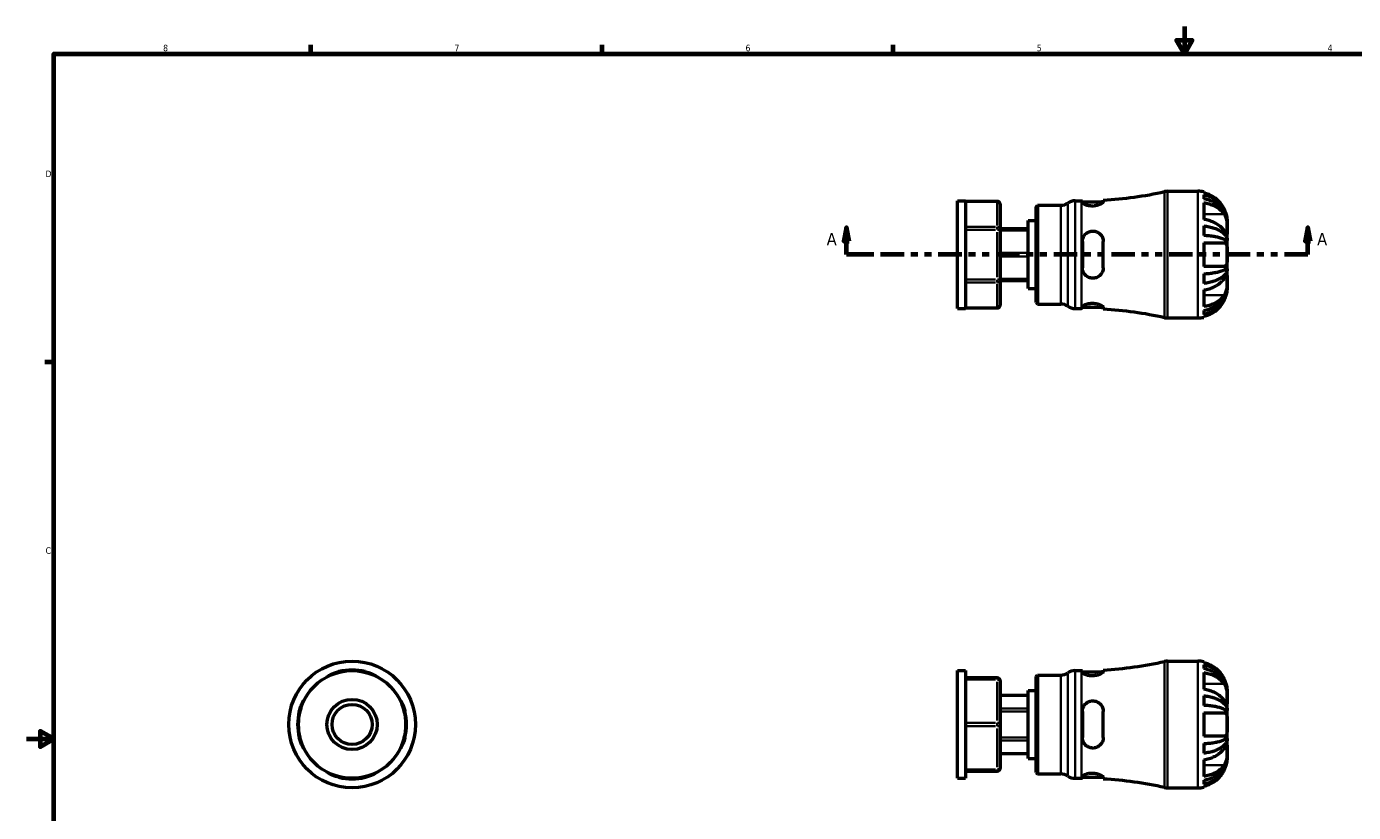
# Model space of a CAD drawing. Header units: inches. Extents: x 0.1 to 38.2, y -1.5 to 21.5.
# Tile 2 of 5: x 0.1 to 19.5, y 9.9 to 21.4. Entities that reach past the tile are written whole.
import ezdxf

# ---------------------------------------------------------------- set-up
doc = ezdxf.new("R2010")
doc.units = ezdxf.units.IN
doc.header["$MEASUREMENT"] = 0
doc.linetypes.add('DOUBLE_DASH_CHAIN', pattern=[1.2403, 0.6614, -0.0827, 0.1654, -0.0827, 0.1654, -0.0827])
for name, color, linetype, lineweight in [('Border (ANSI)', 7, 'Continuous', 70), ('Section Line (ANSI)', 7, 'DOUBLE_DASH_CHAIN', 70), ('Visible (ANSI)', 7, 'Continuous', 50), ('Visible Narrow (ANSI)', 7, 'Continuous', 35)]:
    doc.layers.add(name, color=color, linetype=linetype, lineweight=lineweight)
doc.styles.add('Label Text (ANSI)', font='tahoma.ttf')
doc.styles.add('Note Text (ANSI)', font='tahoma.ttf')

# ---------------------------------------------------------------- blocks, each defined once
blk = doc.blocks.new('Borders Default Border')
at = {"layer": 'Border (ANSI)'}
for p, q in [((4.25, 21), (4.25, 21.134)), ((8.5, 21), (8.5, 21.134)), ((12.75, 21), (12.75, 21.134)), ((0.5, 16.5), (0.366, 16.5))]:
    blk.add_line(p, q, dxfattribs=at)
at = {"layer": 'Border (ANSI)', "flags": 128}
for points in [[(17, 21.4), (17, 21), (16.885, 21.2), (17.115, 21.2), (17, 21)], [(0.5, 1), (0.5, 21), (33.5, 21), (33.5, 1), (0.5, 1)], [(0.1, 11), (0.5, 11), (0.3, 11.115), (0.3, 10.885), (0.5, 11)]]:
    blk.add_lwpolyline(points, dxfattribs=at)
at = {"layer": 'Border (ANSI)', "color": 5, "true_color": 0x0000ff, "char_height": 0.0945, "attachment_point": 7, "style": 'Note Text (ANSI)'}
for s, insert in [('8', (2.094, 21.038)), ('7', (6.346, 21.04)), ('6', (10.595, 21.038)), ('5', (14.847, 21.038)), ('4', (19.092, 21.04)), ('D', (0.378, 19.203)), ('C', (0.378, 13.701))]:
    blk.add_mtext(s, dxfattribs=dict(at, insert=insert))
blk = doc.blocks.new('2dTransSection0')
at = {"layer": 'Section Line (ANSI)', "linetype": 'Continuous'}
for p, q in [((12.07, 18.464), (12.03, 18.267)), ((12.07, 18.267), (12.07, 18.464)), ((12.109, 18.267), (12.07, 18.464)), ((18.802, 18.464), (18.763, 18.267)), ((18.802, 18.267), (18.802, 18.464)), ((18.842, 18.267), (18.802, 18.464)), ((12.03, 18.267), (12.109, 18.267)), ((12.07, 18.07), (12.07, 18.267)), ((18.763, 18.267), (18.842, 18.267)), ((18.802, 18.07), (18.802, 18.267)), ((12.392, 18.07), (12.07, 18.07)), ((18.802, 18.07), (18.48, 18.07))]:
    blk.add_line(p, q, dxfattribs=at)
at = {"layer": 'Section Line (ANSI)', "linetype": 'DOUBLE_DASH_CHAIN', "ltscale": 0.516847}
blk.add_line((18.802, 18.07), (12.07, 18.07), dxfattribs=at)
at = {"layer": 'Section Line (ANSI)', "linetype": 'Continuous', "flags": 128}
for points in [[(12.109, 18.267), (12.07, 18.464), (12.03, 18.267), (12.109, 18.267)], [(18.842, 18.267), (18.802, 18.464), (18.763, 18.267), (18.842, 18.267)]]:
    blk.add_lwpolyline(points, dxfattribs=at)
at = {"layer": 'Section Line (ANSI)'}
for points in [[(12.109, 18.267), (12.07, 18.464), (12.03, 18.267), (12.109, 18.267)], [(18.842, 18.267), (18.802, 18.464), (18.763, 18.267), (18.842, 18.267)]]:
    blk.add_solid(points, dxfattribs=at)
at = {"layer": 'Section Line (ANSI)', "char_height": 0.18, "attachment_point": 7, "style": 'Label Text (ANSI)'}
for insert in [(11.78, 18.208), (18.939, 18.208)]:
    blk.add_mtext('A', dxfattribs=dict(at, insert=insert))

msp = doc.modelspace()

# ---------------------------------------------------------------- linework, layer by layer
at = {"layer": 'Visible (ANSI)'}
for p, q in [((16.753, 18.995), (17.198, 18.995)), ((17.284, 18.986), (17.284, 18.97)), ((13.687, 17.284), (13.687, 18.856)), ((13.687, 18.856), (13.805, 18.856)), ((13.805, 18.856), (13.805, 17.284)), ((14.267, 18.848), (13.805, 18.848)), ((14.317, 18.434), (14.317, 18.798)), ((14.837, 18.769), (14.859, 18.791)), ((14.859, 18.791), (15.196, 18.791)), ((14.859, 18.791), (14.859, 17.348)), ((15.405, 18.856), (15.497, 18.856)), ((15.512, 18.856), (15.512, 18.832)), ((15.512, 18.839), (15.816, 18.839)), ((15.816, 18.842), (15.816, 18.865)), ((17.284, 18.943), (17.284, 18.884)), ((17.284, 18.828), (17.284, 18.585)), ((14.837, 17.37), (14.837, 18.769)), ((14.719, 18.447), (14.317, 18.447)), ((14.317, 17.706), (14.317, 18.434)), ((14.719, 17.574), (14.719, 18.566)), ((14.719, 18.566), (14.837, 18.566)), ((17.284, 18.49), (17.284, 18.349)), ((17.627, 18.535), (17.627, 18.566)), ((17.627, 18.521), (17.627, 18.535)), ((17.627, 18.535), (17.627, 18.535)), ((17.627, 18.421), (17.627, 18.521)), ((17.627, 18.276), (17.627, 18.421)), ((15.512, 18.261), (15.512, 17.878)), ((15.816, 17.878), (15.816, 18.261)), ((17.284, 18.241), (17.284, 17.898)), ((17.284, 18.241), (17.581, 18.241)), ((17.627, 18.276), (17.607, 18.276)), ((17.627, 18.244), (17.627, 18.276)), ((17.627, 18.07), (17.627, 18.244)), ((17.627, 17.896), (17.627, 18.07)), ((17.581, 17.898), (17.284, 17.898)), ((17.627, 17.864), (17.607, 17.864)), ((17.627, 17.864), (17.627, 17.896)), ((17.627, 17.719), (17.627, 17.864)), ((14.317, 17.341), (14.317, 17.706)), ((14.317, 17.693), (14.719, 17.693)), ((17.284, 17.791), (17.284, 17.65)), ((17.627, 17.618), (17.627, 17.719)), ((14.719, 17.574), (14.837, 17.574)), ((17.284, 17.555), (17.284, 17.312)), ((17.627, 17.605), (17.627, 17.618)), ((17.627, 17.574), (17.627, 17.605)), ((17.627, 17.605), (17.627, 17.605)), ((13.687, 17.284), (13.805, 17.284)), ((13.805, 17.291), (14.267, 17.291)), ((14.837, 17.37), (14.859, 17.348)), ((14.859, 17.348), (15.196, 17.348)), ((15.405, 17.284), (15.497, 17.284)), ((15.512, 17.307), (15.512, 17.284)), ((15.512, 17.301), (15.816, 17.301)), ((15.816, 17.274), (15.816, 17.298)), ((17.284, 17.255), (17.284, 17.197)), ((16.753, 17.145), (17.198, 17.145)), ((17.284, 17.17), (17.284, 17.153)), ((16.753, 12.136), (17.198, 12.136)), ((17.284, 12.127), (17.284, 12.111)), ((17.284, 12.084), (17.284, 12.026)), ((13.687, 10.425), (13.687, 11.997)), ((13.687, 11.997), (13.805, 11.997)), ((13.805, 11.997), (13.805, 10.425)), ((14.267, 11.892), (13.805, 11.892)), ((14.317, 11.211), (14.317, 11.842)), ((14.837, 11.91), (14.859, 11.932)), ((14.837, 10.511), (14.837, 11.91)), ((14.859, 11.932), (15.196, 11.932)), ((14.859, 11.932), (14.859, 10.489)), ((15.405, 11.997), (15.497, 11.997)), ((15.512, 11.997), (15.512, 11.974)), ((15.512, 11.98), (15.816, 11.98)), ((15.816, 11.983), (15.816, 12.006)), ((17.284, 11.969), (17.284, 11.726)), ((14.317, 11.638), (14.719, 11.638)), ((14.719, 10.715), (14.719, 11.707)), ((14.719, 11.707), (14.837, 11.707)), ((17.284, 11.631), (17.284, 11.49)), ((17.627, 11.676), (17.627, 11.707)), ((17.627, 11.663), (17.627, 11.676)), ((17.627, 11.676), (17.627, 11.676)), ((17.627, 11.562), (17.627, 11.663)), ((17.627, 11.417), (17.627, 11.562)), ((15.512, 11.402), (15.512, 11.02)), ((15.816, 11.02), (15.816, 11.402)), ((17.284, 11.382), (17.284, 11.039)), ((17.284, 11.382), (17.581, 11.382)), ((17.627, 11.417), (17.607, 11.417)), ((17.627, 11.385), (17.627, 11.417)), ((17.627, 11.211), (17.627, 11.385)), ((14.317, 10.58), (14.317, 11.211)), ((17.627, 11.037), (17.627, 11.211)), ((17.581, 11.039), (17.284, 11.039)), ((17.284, 10.932), (17.284, 10.791)), ((17.627, 11.005), (17.607, 11.005)), ((17.627, 11.005), (17.627, 11.037)), ((17.627, 10.86), (17.627, 11.005)), ((17.627, 10.759), (17.627, 10.86)), ((14.719, 10.784), (14.317, 10.784)), ((14.719, 10.715), (14.837, 10.715)), ((17.284, 10.696), (17.284, 10.453)), ((17.627, 10.746), (17.627, 10.759)), ((17.627, 10.715), (17.627, 10.746)), ((17.627, 10.746), (17.627, 10.746)), ((13.805, 10.53), (14.267, 10.53)), ((14.837, 10.511), (14.859, 10.489)), ((14.859, 10.489), (15.196, 10.489)), ((13.687, 10.425), (13.805, 10.425)), ((15.405, 10.425), (15.497, 10.425)), ((15.512, 10.448), (15.512, 10.425)), ((15.512, 10.442), (15.816, 10.442)), ((15.816, 10.416), (15.816, 10.439)), ((16.753, 10.286), (17.198, 10.286)), ((17.284, 10.396), (17.284, 10.338)), ((17.284, 10.311), (17.284, 10.295))]:
    msp.add_line(p, q, dxfattribs=at)
for radius in [0.925, 0.786, 0.367, 0.293]:
    msp.add_circle((4.852, 11.211), radius, dxfattribs=at)
for centre, radius, start, end in [((15.497, 24.425), 5.569, 273.2901, 282.6077), ((16.753, 18.81), 0.185, 90, 102.6077), ((17.198, 18.566), 0.429, 78.463, 90), ((14.267, 18.798), 0.05, 0, 90), ((15.196, 18.976), 0.185, 270, 304.4115), ((15.405, 18.671), 0.185, 90, 124.4115), ((15.497, 24.425), 5.569, 270, 270.1553), ((14.267, 17.341), 0.05, 270, 0), ((15.196, 17.163), 0.185, 55.5885, 90), ((15.405, 17.469), 0.185, 235.5885, 270), ((15.497, 11.714), 5.569, 89.8447, 90), ((15.497, 11.714), 5.569, 77.3923, 86.7099), ((16.753, 17.33), 0.185, 257.3923, 270), ((17.198, 17.574), 0.429, 270, 281.537), ((15.497, 17.566), 5.569, 273.2901, 282.6077), ((16.753, 11.951), 0.185, 90, 102.6077), ((17.198, 11.707), 0.429, 78.463, 90), ((4.852, 11.211), 0.795, 76.0753, 103.9247), ((4.852, 11.211), 0.786, 75.9098, 104.0902), ((14.267, 11.842), 0.05, 0, 90), ((15.196, 12.117), 0.185, 270, 304.4115), ((15.405, 11.812), 0.185, 90, 124.4115), ((15.497, 17.566), 5.569, 270, 270.1553), ((4.852, 11.211), 0.795, 166.0753, 193.9247), ((4.852, 11.211), 0.786, 165.9098, 194.0902), ((4.852, 11.211), 0.786, 345.9098, 14.0902), ((4.852, 11.211), 0.795, 346.0753, 13.9247), ((14.267, 10.58), 0.05, 270, 0), ((15.196, 10.304), 0.185, 55.5885, 90), ((4.852, 11.211), 0.786, 255.9098, 284.0902), ((4.852, 11.211), 0.795, 256.0753, 283.9247), ((15.405, 10.61), 0.185, 235.5885, 270), ((15.497, 4.855), 5.569, 89.8447, 90), ((15.497, 4.855), 5.569, 77.3923, 86.7099), ((16.753, 10.471), 0.185, 257.3923, 270), ((17.198, 10.715), 0.429, 270, 281.537)]:
    msp.add_arc(centre, radius, start, end, dxfattribs=at)
for points, knots in [([(15.816, 18.842), (15.816, 18.841), (15.816, 18.841), (15.816, 18.836), (15.813, 18.832), (15.803, 18.822), (15.794, 18.815), (15.769, 18.803), (15.754, 18.796), (15.721, 18.787), (15.704, 18.783), (15.668, 18.779), (15.65, 18.779), (15.614, 18.782), (15.597, 18.785), (15.564, 18.794), (15.549, 18.8), (15.526, 18.812), (15.518, 18.819), (15.513, 18.828), (15.512, 18.83), (15.512, 18.832)], [-1.341438, -1.341438, -1.341438, -1.341438, -1.3208, -1.3208, -1.214044, -1.214044, -1.060972, -1.060972, -0.905372, -0.905372, -0.766278, -0.766278, -0.628885, -0.628885, -0.483117, -0.483117, -0.320928, -0.320928, -0.156196, -0.156196, -0.082535, -0.082535, -0.082535, -0.082535]), ([(17.581, 18.738), (17.573, 18.754), (17.564, 18.77), (17.537, 18.811), (17.518, 18.833), (17.481, 18.871), (17.459, 18.89), (17.411, 18.922), (17.385, 18.936), (17.337, 18.956), (17.311, 18.964), (17.284, 18.97)], [7.3532934, 7.3532934, 7.3532934, 7.3532934, 7.4850293, 7.4850293, 7.6904005, 7.6904005, 7.8919642, 7.8919642, 8.093528, 8.093528, 8.2865025, 8.2865025, 8.2865025, 8.2865025]), ([(17.284, 18.943), (17.311, 18.937), (17.338, 18.929), (17.387, 18.91), (17.412, 18.897), (17.46, 18.865), (17.482, 18.847), (17.52, 18.811), (17.538, 18.79), (17.571, 18.743), (17.584, 18.718), (17.604, 18.671), (17.613, 18.644), (17.624, 18.589), (17.627, 18.56), (17.627, 18.535)], [0.206588, 0.206588, 0.206588, 0.206588, 0.402852, 0.402852, 0.604439, 0.604439, 0.806025, 0.806025, 1.007949, 1.007949, 1.209873, 1.209873, 1.412558, 1.412558, 1.615244, 1.615244, 1.615244, 1.615244]), ([(17.627, 18.521), (17.627, 18.544), (17.624, 18.569), (17.613, 18.618), (17.604, 18.642), (17.584, 18.685), (17.571, 18.707), (17.538, 18.748), (17.52, 18.767), (17.482, 18.8), (17.46, 18.816), (17.412, 18.843), (17.387, 18.855), (17.338, 18.872), (17.311, 18.88), (17.284, 18.884)], [4.890303, 4.890303, 4.890303, 4.890303, 5.092989, 5.092989, 5.295675, 5.295675, 5.497598, 5.497598, 5.699522, 5.699522, 5.901108, 5.901108, 6.102695, 6.102695, 6.298959, 6.298959, 6.298959, 6.298959]), ([(17.284, 18.828), (17.311, 18.824), (17.338, 18.817), (17.387, 18.803), (17.412, 18.793), (17.46, 18.77), (17.483, 18.757), (17.52, 18.73), (17.538, 18.714), (17.564, 18.686), (17.573, 18.674), (17.581, 18.663)], [3.0377057, 3.0377057, 3.0377057, 3.0377057, 3.2340062, 3.2340062, 3.4373133, 3.4373133, 3.6406203, 3.6406203, 3.844322, 3.844322, 3.9708884, 3.9708884, 3.9708884, 3.9708884]), ([(17.627, 18.566), (17.627, 18.566), (17.627, 18.569), (17.626, 18.581), (17.626, 18.589), (17.623, 18.611), (17.621, 18.623), (17.616, 18.646), (17.613, 18.656), (17.606, 18.677), (17.602, 18.688), (17.593, 18.712), (17.587, 18.725), (17.581, 18.738)], [-3.003333, -3.003333, -3.003333, -3.003333, -2.8619631, -2.8619631, -2.7215506, -2.7215506, -2.5922017, -2.5922017, -2.4994149, -2.4994149, -2.4059907, -2.4059907, -2.2983517, -2.2983517, -2.2983517, -2.2983517]), ([(17.581, 18.663), (17.586, 18.656), (17.59, 18.649), (17.599, 18.632), (17.603, 18.622), (17.61, 18.602), (17.613, 18.592), (17.618, 18.568), (17.621, 18.554), (17.625, 18.518), (17.626, 18.496), (17.627, 18.456), (17.627, 18.437), (17.627, 18.421)], [-0.7037538, -0.7037538, -0.7037538, -0.7037538, -0.6220025, -0.6220025, -0.5315057, -0.5315057, -0.447103, -0.447103, -0.3371968, -0.3371968, -0.1721734, -0.1721734, 0, 0, 0, 0]), ([(15.512, 18.261), (15.512, 18.262), (15.512, 18.263), (15.512, 18.277), (15.514, 18.289), (15.523, 18.321), (15.532, 18.34), (15.557, 18.371), (15.571, 18.383), (15.603, 18.402), (15.62, 18.408), (15.656, 18.414), (15.674, 18.414), (15.711, 18.407), (15.729, 18.4), (15.763, 18.379), (15.778, 18.364), (15.802, 18.33), (15.81, 18.311), (15.816, 18.281), (15.816, 18.271), (15.816, 18.261)], [-1.336224, -1.336224, -1.336224, -1.336224, -1.327932, -1.327932, -1.231145, -1.231145, -1.065451, -1.065451, -0.914375, -0.914375, -0.776925, -0.776925, -0.637457, -0.637457, -0.4881, -0.4881, -0.321375, -0.321375, -0.154322, -0.154322, -0.07755, -0.07755, -0.07755, -0.07755]), ([(17.581, 18.421), (17.573, 18.432), (17.564, 18.444), (17.537, 18.472), (17.518, 18.489), (17.481, 18.515), (17.459, 18.529), (17.411, 18.551), (17.385, 18.561), (17.337, 18.575), (17.311, 18.581), (17.284, 18.585)], [7.3532934, 7.3532934, 7.3532934, 7.3532934, 7.4850293, 7.4850293, 7.6904005, 7.6904005, 7.8919642, 7.8919642, 8.093528, 8.093528, 8.2865025, 8.2865025, 8.2865025, 8.2865025]), ([(17.284, 18.49), (17.311, 18.487), (17.338, 18.482), (17.387, 18.472), (17.412, 18.465), (17.46, 18.449), (17.482, 18.44), (17.52, 18.421), (17.538, 18.409), (17.571, 18.385), (17.584, 18.372), (17.604, 18.347), (17.613, 18.333), (17.624, 18.304), (17.627, 18.289), (17.627, 18.276)], [0.206588, 0.206588, 0.206588, 0.206588, 0.402852, 0.402852, 0.604439, 0.604439, 0.806025, 0.806025, 1.007949, 1.007949, 1.209873, 1.209873, 1.412558, 1.412558, 1.615244, 1.615244, 1.615244, 1.615244]), ([(17.627, 18.421), (17.627, 18.407), (17.627, 18.395), (17.626, 18.377), (17.626, 18.372), (17.621, 18.37), (17.619, 18.371), (17.614, 18.377), (17.611, 18.38), (17.604, 18.388), (17.6, 18.394), (17.591, 18.406), (17.586, 18.413), (17.581, 18.421)], [0, 0, 0, 0, 0.1522333, 0.1522333, 0.3229414, 0.3229414, 0.4382422, 0.4382422, 0.523759, 0.523759, 0.6126746, 0.6126746, 0.7048698, 0.7048698, 0.7048698, 0.7048698]), ([(17.627, 18.244), (17.627, 18.25), (17.624, 18.257), (17.613, 18.272), (17.604, 18.279), (17.584, 18.291), (17.571, 18.297), (17.538, 18.309), (17.52, 18.315), (17.482, 18.324), (17.46, 18.329), (17.412, 18.337), (17.387, 18.34), (17.338, 18.345), (17.311, 18.348), (17.284, 18.349)], [4.890303, 4.890303, 4.890303, 4.890303, 5.092989, 5.092989, 5.295675, 5.295675, 5.497598, 5.497598, 5.699522, 5.699522, 5.901108, 5.901108, 6.102695, 6.102695, 6.298959, 6.298959, 6.298959, 6.298959]), ([(17.581, 18.241), (17.582, 18.241), (17.583, 18.241), (17.589, 18.241), (17.594, 18.239), (17.602, 18.235), (17.605, 18.232), (17.61, 18.225), (17.613, 18.221), (17.618, 18.208), (17.621, 18.199), (17.625, 18.173), (17.626, 18.155), (17.627, 18.115), (17.627, 18.092), (17.627, 18.07)], [-0.701906, -0.701906, -0.701906, -0.701906, -0.6822182, -0.6822182, -0.5915749, -0.5915749, -0.5219528, -0.5219528, -0.447342, -0.447342, -0.3319659, -0.3319659, -0.1719702, -0.1719702, 0, 0, 0, 0]), ([(17.627, 18.07), (17.627, 18.047), (17.627, 18.024), (17.626, 17.983), (17.625, 17.964), (17.62, 17.938), (17.618, 17.93), (17.612, 17.918), (17.61, 17.914), (17.604, 17.907), (17.601, 17.904), (17.593, 17.9), (17.588, 17.899), (17.582, 17.898), (17.581, 17.898), (17.581, 17.898)], [0, 0, 0, 0, 0.1746139, 0.1746139, 0.3448489, 0.3448489, 0.4552707, 0.4552707, 0.5292575, 0.5292575, 0.6002835, 0.6002835, 0.6956055, 0.6956055, 0.7063522, 0.7063522, 0.7063522, 0.7063522]), ([(15.816, 17.878), (15.816, 17.876), (15.816, 17.873), (15.816, 17.857), (15.813, 17.844), (15.803, 17.813), (15.794, 17.796), (15.769, 17.766), (15.754, 17.754), (15.721, 17.736), (15.704, 17.73), (15.668, 17.725), (15.65, 17.726), (15.614, 17.733), (15.597, 17.741), (15.564, 17.762), (15.549, 17.777), (15.526, 17.811), (15.518, 17.83), (15.513, 17.86), (15.512, 17.869), (15.512, 17.878)], [-1.341438, -1.341438, -1.341438, -1.341438, -1.3208, -1.3208, -1.214044, -1.214044, -1.060972, -1.060972, -0.905372, -0.905372, -0.766278, -0.766278, -0.628885, -0.628885, -0.483117, -0.483117, -0.320928, -0.320928, -0.156196, -0.156196, -0.082535, -0.082535, -0.082535, -0.082535]), ([(17.284, 17.791), (17.311, 17.792), (17.338, 17.794), (17.387, 17.799), (17.412, 17.803), (17.46, 17.811), (17.482, 17.815), (17.52, 17.825), (17.538, 17.83), (17.571, 17.842), (17.584, 17.849), (17.604, 17.861), (17.613, 17.868), (17.624, 17.882), (17.627, 17.889), (17.627, 17.896)], [0.206588, 0.206588, 0.206588, 0.206588, 0.402852, 0.402852, 0.604439, 0.604439, 0.806025, 0.806025, 1.007949, 1.007949, 1.209873, 1.209873, 1.412558, 1.412558, 1.615244, 1.615244, 1.615244, 1.615244]), ([(17.627, 17.864), (17.627, 17.85), (17.624, 17.836), (17.613, 17.807), (17.604, 17.793), (17.584, 17.768), (17.571, 17.755), (17.538, 17.73), (17.52, 17.719), (17.482, 17.7), (17.46, 17.691), (17.412, 17.674), (17.387, 17.667), (17.338, 17.657), (17.311, 17.653), (17.284, 17.65)], [4.890303, 4.890303, 4.890303, 4.890303, 5.092989, 5.092989, 5.295675, 5.295675, 5.497598, 5.497598, 5.699522, 5.699522, 5.901108, 5.901108, 6.102695, 6.102695, 6.298959, 6.298959, 6.298959, 6.298959]), ([(17.284, 17.555), (17.311, 17.559), (17.338, 17.565), (17.387, 17.579), (17.412, 17.589), (17.46, 17.612), (17.483, 17.625), (17.52, 17.652), (17.538, 17.669), (17.564, 17.697), (17.573, 17.708), (17.581, 17.719)], [3.0377057, 3.0377057, 3.0377057, 3.0377057, 3.2340062, 3.2340062, 3.4373133, 3.4373133, 3.6406203, 3.6406203, 3.844322, 3.844322, 3.9708884, 3.9708884, 3.9708884, 3.9708884]), ([(17.581, 17.719), (17.586, 17.726), (17.59, 17.732), (17.599, 17.744), (17.603, 17.75), (17.61, 17.759), (17.613, 17.762), (17.618, 17.768), (17.621, 17.769), (17.625, 17.769), (17.626, 17.764), (17.627, 17.748), (17.627, 17.735), (17.627, 17.719)], [-0.7037538, -0.7037538, -0.7037538, -0.7037538, -0.6220025, -0.6220025, -0.5315057, -0.5315057, -0.447103, -0.447103, -0.3371968, -0.3371968, -0.1721734, -0.1721734, 0, 0, 0, 0]), ([(17.627, 17.719), (17.627, 17.705), (17.627, 17.688), (17.626, 17.65), (17.626, 17.628), (17.621, 17.591), (17.619, 17.576), (17.614, 17.551), (17.611, 17.54), (17.604, 17.52), (17.6, 17.511), (17.591, 17.493), (17.586, 17.484), (17.581, 17.476)], [0, 0, 0, 0, 0.1522333, 0.1522333, 0.3229414, 0.3229414, 0.4382422, 0.4382422, 0.523759, 0.523759, 0.6126746, 0.6126746, 0.7048698, 0.7048698, 0.7048698, 0.7048698]), ([(17.284, 17.255), (17.311, 17.26), (17.338, 17.267), (17.387, 17.285), (17.412, 17.296), (17.46, 17.324), (17.482, 17.34), (17.52, 17.372), (17.538, 17.391), (17.571, 17.433), (17.584, 17.455), (17.604, 17.497), (17.613, 17.521), (17.624, 17.57), (17.627, 17.595), (17.627, 17.618)], [0.206588, 0.206588, 0.206588, 0.206588, 0.402852, 0.402852, 0.604439, 0.604439, 0.806025, 0.806025, 1.007949, 1.007949, 1.209873, 1.209873, 1.412558, 1.412558, 1.615244, 1.615244, 1.615244, 1.615244]), ([(17.627, 17.605), (17.627, 17.579), (17.624, 17.551), (17.613, 17.496), (17.604, 17.469), (17.584, 17.421), (17.571, 17.397), (17.538, 17.35), (17.52, 17.328), (17.482, 17.292), (17.46, 17.274), (17.412, 17.243), (17.387, 17.23), (17.338, 17.211), (17.311, 17.202), (17.284, 17.197)], [4.890303, 4.890303, 4.890303, 4.890303, 5.092989, 5.092989, 5.295675, 5.295675, 5.497598, 5.497598, 5.699522, 5.699522, 5.901108, 5.901108, 6.102695, 6.102695, 6.298959, 6.298959, 6.298959, 6.298959]), ([(17.581, 17.476), (17.573, 17.465), (17.564, 17.453), (17.537, 17.425), (17.518, 17.409), (17.481, 17.382), (17.459, 17.368), (17.411, 17.346), (17.385, 17.336), (17.337, 17.322), (17.311, 17.316), (17.284, 17.312)], [7.3532934, 7.3532934, 7.3532934, 7.3532934, 7.4850293, 7.4850293, 7.6904005, 7.6904005, 7.8919642, 7.8919642, 8.093528, 8.093528, 8.2865025, 8.2865025, 8.2865025, 8.2865025]), ([(17.581, 17.402), (17.585, 17.41), (17.588, 17.417), (17.597, 17.437), (17.602, 17.45), (17.609, 17.472), (17.612, 17.482), (17.618, 17.504), (17.621, 17.515), (17.625, 17.54), (17.626, 17.552), (17.627, 17.569), (17.627, 17.574), (17.627, 17.574)], [-0.7033931, -0.7033931, -0.7033931, -0.7033931, -0.6384645, -0.6384645, -0.53714, -0.53714, -0.4479439, -0.4479439, -0.3390662, -0.3390662, -0.1722111, -0.1722111, 0, 0, 0, 0]), ([(15.512, 17.307), (15.512, 17.307), (15.512, 17.308), (15.512, 17.311), (15.514, 17.315), (15.523, 17.324), (15.532, 17.331), (15.557, 17.343), (15.571, 17.348), (15.603, 17.356), (15.62, 17.359), (15.656, 17.361), (15.674, 17.36), (15.711, 17.355), (15.729, 17.351), (15.763, 17.34), (15.778, 17.333), (15.802, 17.319), (15.81, 17.312), (15.816, 17.303), (15.816, 17.3), (15.816, 17.298)], [-1.336224, -1.336224, -1.336224, -1.336224, -1.327932, -1.327932, -1.231145, -1.231145, -1.065451, -1.065451, -0.914375, -0.914375, -0.776925, -0.776925, -0.637457, -0.637457, -0.4881, -0.4881, -0.321375, -0.321375, -0.154322, -0.154322, -0.07755, -0.07755, -0.07755, -0.07755]), ([(17.284, 17.17), (17.311, 17.175), (17.337, 17.184), (17.385, 17.204), (17.411, 17.217), (17.459, 17.249), (17.481, 17.268), (17.518, 17.306), (17.537, 17.329), (17.564, 17.369), (17.573, 17.386), (17.581, 17.402)], [3.0376392, 3.0376392, 3.0376392, 3.0376392, 3.2306137, 3.2306137, 3.4321774, 3.4321774, 3.6337412, 3.6337412, 3.8391124, 3.8391124, 3.9708483, 3.9708483, 3.9708483, 3.9708483]), ([(17.581, 11.879), (17.573, 11.895), (17.564, 11.912), (17.537, 11.952), (17.518, 11.975), (17.481, 12.013), (17.459, 12.031), (17.411, 12.064), (17.385, 12.077), (17.337, 12.097), (17.311, 12.106), (17.284, 12.111)], [7.3532934, 7.3532934, 7.3532934, 7.3532934, 7.4850293, 7.4850293, 7.6904005, 7.6904005, 7.8919642, 7.8919642, 8.093528, 8.093528, 8.2865025, 8.2865025, 8.2865025, 8.2865025]), ([(17.284, 12.084), (17.311, 12.078), (17.338, 12.07), (17.387, 12.051), (17.412, 12.038), (17.46, 12.007), (17.482, 11.989), (17.52, 11.952), (17.538, 11.931), (17.571, 11.884), (17.584, 11.859), (17.604, 11.812), (17.613, 11.785), (17.624, 11.73), (17.627, 11.702), (17.627, 11.676)], [0.206588, 0.206588, 0.206588, 0.206588, 0.402852, 0.402852, 0.604439, 0.604439, 0.806025, 0.806025, 1.007949, 1.007949, 1.209873, 1.209873, 1.412558, 1.412558, 1.615244, 1.615244, 1.615244, 1.615244]), ([(17.627, 11.663), (17.627, 11.685), (17.624, 11.71), (17.613, 11.76), (17.604, 11.784), (17.584, 11.826), (17.571, 11.848), (17.538, 11.889), (17.52, 11.909), (17.482, 11.941), (17.46, 11.957), (17.412, 11.985), (17.387, 11.996), (17.338, 12.013), (17.311, 12.021), (17.284, 12.026)], [4.890303, 4.890303, 4.890303, 4.890303, 5.092989, 5.092989, 5.295675, 5.295675, 5.497598, 5.497598, 5.699522, 5.699522, 5.901108, 5.901108, 6.102695, 6.102695, 6.298959, 6.298959, 6.298959, 6.298959]), ([(4.66, 11.974), (4.659, 11.973), (4.658, 11.973), (4.645, 11.97), (4.633, 11.966), (4.601, 11.956), (4.582, 11.95), (4.551, 11.938), (4.538, 11.933), (4.52, 11.925), (4.514, 11.922), (4.507, 11.92), (4.507, 11.921), (4.514, 11.926), (4.521, 11.93), (4.543, 11.941), (4.557, 11.948), (4.591, 11.962), (4.611, 11.969), (4.641, 11.978), (4.651, 11.981), (4.66, 11.983)], [-1.336224, -1.336224, -1.336224, -1.336224, -1.327932, -1.327932, -1.231145, -1.231145, -1.065451, -1.065451, -0.914375, -0.914375, -0.776925, -0.776925, -0.637457, -0.637457, -0.4881, -0.4881, -0.321375, -0.321375, -0.154322, -0.154322, -0.07755, -0.07755, -0.07755, -0.07755]), ([(5.043, 11.983), (5.046, 11.982), (5.048, 11.982), (5.065, 11.977), (5.078, 11.974), (5.109, 11.963), (5.126, 11.957), (5.155, 11.944), (5.168, 11.937), (5.186, 11.928), (5.191, 11.924), (5.197, 11.921), (5.196, 11.92), (5.188, 11.923), (5.181, 11.926), (5.16, 11.935), (5.145, 11.941), (5.111, 11.954), (5.091, 11.96), (5.062, 11.969), (5.053, 11.971), (5.043, 11.974)], [-1.341438, -1.341438, -1.341438, -1.341438, -1.3208, -1.3208, -1.214044, -1.214044, -1.060972, -1.060972, -0.905372, -0.905372, -0.766278, -0.766278, -0.628885, -0.628885, -0.483117, -0.483117, -0.320928, -0.320928, -0.156196, -0.156196, -0.082535, -0.082535, -0.082535, -0.082535]), ([(15.816, 11.983), (15.816, 11.982), (15.816, 11.982), (15.816, 11.977), (15.813, 11.974), (15.803, 11.963), (15.794, 11.957), (15.769, 11.944), (15.754, 11.937), (15.721, 11.928), (15.704, 11.924), (15.668, 11.921), (15.65, 11.92), (15.614, 11.923), (15.597, 11.926), (15.564, 11.935), (15.549, 11.941), (15.526, 11.954), (15.518, 11.96), (15.513, 11.969), (15.512, 11.971), (15.512, 11.974)], [-1.341438, -1.341438, -1.341438, -1.341438, -1.3208, -1.3208, -1.214044, -1.214044, -1.060972, -1.060972, -0.905372, -0.905372, -0.766278, -0.766278, -0.628885, -0.628885, -0.483117, -0.483117, -0.320928, -0.320928, -0.156196, -0.156196, -0.082535, -0.082535, -0.082535, -0.082535]), ([(17.284, 11.969), (17.311, 11.965), (17.338, 11.959), (17.387, 11.944), (17.412, 11.934), (17.46, 11.911), (17.483, 11.898), (17.52, 11.871), (17.538, 11.855), (17.564, 11.827), (17.573, 11.816), (17.581, 11.804)], [3.0377057, 3.0377057, 3.0377057, 3.0377057, 3.2340062, 3.2340062, 3.4373133, 3.4373133, 3.6406203, 3.6406203, 3.844322, 3.844322, 3.9708884, 3.9708884, 3.9708884, 3.9708884]), ([(17.627, 11.707), (17.627, 11.707), (17.627, 11.712), (17.626, 11.729), (17.625, 11.742), (17.62, 11.768), (17.618, 11.779), (17.612, 11.799), (17.61, 11.808), (17.604, 11.824), (17.601, 11.833), (17.593, 11.852), (17.588, 11.864), (17.582, 11.876), (17.581, 11.877), (17.581, 11.879)], [0, 0, 0, 0, 0.1746139, 0.1746139, 0.3448489, 0.3448489, 0.4552707, 0.4552707, 0.5292575, 0.5292575, 0.6002835, 0.6002835, 0.6956055, 0.6956055, 0.7063522, 0.7063522, 0.7063522, 0.7063522]), ([(17.581, 11.562), (17.573, 11.573), (17.564, 11.585), (17.537, 11.614), (17.518, 11.63), (17.481, 11.657), (17.459, 11.67), (17.411, 11.693), (17.385, 11.702), (17.337, 11.716), (17.311, 11.722), (17.284, 11.726)], [7.3532934, 7.3532934, 7.3532934, 7.3532934, 7.4850293, 7.4850293, 7.6904005, 7.6904005, 7.8919642, 7.8919642, 8.093528, 8.093528, 8.2865025, 8.2865025, 8.2865025, 8.2865025]), ([(17.284, 11.631), (17.311, 11.628), (17.338, 11.624), (17.387, 11.613), (17.412, 11.607), (17.46, 11.59), (17.482, 11.581), (17.52, 11.562), (17.538, 11.55), (17.571, 11.526), (17.584, 11.513), (17.604, 11.488), (17.613, 11.474), (17.624, 11.445), (17.627, 11.43), (17.627, 11.417)], [0.206588, 0.206588, 0.206588, 0.206588, 0.402852, 0.402852, 0.604439, 0.604439, 0.806025, 0.806025, 1.007949, 1.007949, 1.209873, 1.209873, 1.412558, 1.412558, 1.615244, 1.615244, 1.615244, 1.615244]), ([(17.581, 11.804), (17.586, 11.798), (17.59, 11.79), (17.599, 11.773), (17.603, 11.763), (17.61, 11.743), (17.613, 11.733), (17.618, 11.709), (17.621, 11.695), (17.625, 11.659), (17.626, 11.638), (17.627, 11.597), (17.627, 11.578), (17.627, 11.562)], [-0.7037538, -0.7037538, -0.7037538, -0.7037538, -0.6220025, -0.6220025, -0.5315057, -0.5315057, -0.447103, -0.447103, -0.3371968, -0.3371968, -0.1721734, -0.1721734, 0, 0, 0, 0]), ([(4.08, 11.402), (4.08, 11.405), (4.081, 11.408), (4.085, 11.424), (4.089, 11.437), (4.1, 11.468), (4.106, 11.485), (4.119, 11.514), (4.125, 11.527), (4.135, 11.545), (4.138, 11.55), (4.142, 11.556), (4.143, 11.555), (4.14, 11.547), (4.137, 11.54), (4.128, 11.519), (4.122, 11.504), (4.109, 11.47), (4.103, 11.451), (4.094, 11.421), (4.092, 11.412), (4.089, 11.402)], [-1.341438, -1.341438, -1.341438, -1.341438, -1.3208, -1.3208, -1.214044, -1.214044, -1.060972, -1.060972, -0.905372, -0.905372, -0.766278, -0.766278, -0.628885, -0.628885, -0.483117, -0.483117, -0.320928, -0.320928, -0.156196, -0.156196, -0.082535, -0.082535, -0.082535, -0.082535]), ([(5.614, 11.402), (5.614, 11.403), (5.614, 11.405), (5.611, 11.418), (5.607, 11.43), (5.597, 11.462), (5.591, 11.481), (5.579, 11.512), (5.573, 11.525), (5.566, 11.543), (5.563, 11.549), (5.561, 11.556), (5.562, 11.555), (5.566, 11.549), (5.571, 11.541), (5.582, 11.52), (5.589, 11.506), (5.603, 11.471), (5.61, 11.452), (5.619, 11.422), (5.621, 11.412), (5.624, 11.402)], [-1.336224, -1.336224, -1.336224, -1.336224, -1.327932, -1.327932, -1.231145, -1.231145, -1.065451, -1.065451, -0.914375, -0.914375, -0.776925, -0.776925, -0.637457, -0.637457, -0.4881, -0.4881, -0.321375, -0.321375, -0.154322, -0.154322, -0.07755, -0.07755, -0.07755, -0.07755]), ([(15.512, 11.402), (15.512, 11.403), (15.512, 11.405), (15.512, 11.418), (15.514, 11.43), (15.523, 11.462), (15.532, 11.481), (15.557, 11.512), (15.571, 11.525), (15.603, 11.543), (15.62, 11.549), (15.656, 11.556), (15.674, 11.555), (15.711, 11.549), (15.729, 11.541), (15.763, 11.52), (15.778, 11.506), (15.802, 11.471), (15.81, 11.452), (15.816, 11.422), (15.816, 11.412), (15.816, 11.402)], [-1.336224, -1.336224, -1.336224, -1.336224, -1.327932, -1.327932, -1.231145, -1.231145, -1.065451, -1.065451, -0.914375, -0.914375, -0.776925, -0.776925, -0.637457, -0.637457, -0.4881, -0.4881, -0.321375, -0.321375, -0.154322, -0.154322, -0.07755, -0.07755, -0.07755, -0.07755]), ([(17.627, 11.385), (17.627, 11.391), (17.624, 11.399), (17.613, 11.413), (17.604, 11.42), (17.584, 11.432), (17.571, 11.439), (17.538, 11.451), (17.52, 11.456), (17.482, 11.466), (17.46, 11.47), (17.412, 11.478), (17.387, 11.482), (17.338, 11.487), (17.311, 11.489), (17.284, 11.49)], [4.890303, 4.890303, 4.890303, 4.890303, 5.092989, 5.092989, 5.295675, 5.295675, 5.497598, 5.497598, 5.699522, 5.699522, 5.901108, 5.901108, 6.102695, 6.102695, 6.298959, 6.298959, 6.298959, 6.298959]), ([(17.627, 11.562), (17.627, 11.548), (17.627, 11.536), (17.626, 11.518), (17.626, 11.513), (17.621, 11.511), (17.619, 11.512), (17.614, 11.518), (17.611, 11.521), (17.604, 11.53), (17.6, 11.535), (17.591, 11.547), (17.586, 11.554), (17.581, 11.562)], [0, 0, 0, 0, 0.1522333, 0.1522333, 0.3229414, 0.3229414, 0.4382422, 0.4382422, 0.523759, 0.523759, 0.6126746, 0.6126746, 0.7048698, 0.7048698, 0.7048698, 0.7048698]), ([(17.581, 11.382), (17.585, 11.382), (17.588, 11.382), (17.597, 11.379), (17.602, 11.376), (17.609, 11.368), (17.612, 11.363), (17.618, 11.35), (17.621, 11.341), (17.625, 11.315), (17.626, 11.297), (17.627, 11.256), (17.627, 11.234), (17.627, 11.211)], [-0.7033931, -0.7033931, -0.7033931, -0.7033931, -0.6384645, -0.6384645, -0.53714, -0.53714, -0.4479439, -0.4479439, -0.3390662, -0.3390662, -0.1722111, -0.1722111, 0, 0, 0, 0]), ([(17.627, 11.211), (17.627, 11.192), (17.627, 11.174), (17.626, 11.139), (17.626, 11.123), (17.623, 11.094), (17.621, 11.083), (17.616, 11.066), (17.613, 11.06), (17.606, 11.05), (17.602, 11.046), (17.593, 11.041), (17.587, 11.039), (17.581, 11.039)], [-3.003333, -3.003333, -3.003333, -3.003333, -2.8619631, -2.8619631, -2.7215506, -2.7215506, -2.5922017, -2.5922017, -2.4994149, -2.4994149, -2.4059907, -2.4059907, -2.2983517, -2.2983517, -2.2983517, -2.2983517]), ([(4.089, 11.02), (4.089, 11.019), (4.09, 11.017), (4.093, 11.004), (4.097, 10.992), (4.106, 10.96), (4.113, 10.941), (4.125, 10.91), (4.13, 10.897), (4.138, 10.879), (4.141, 10.873), (4.143, 10.866), (4.142, 10.867), (4.137, 10.873), (4.133, 10.88), (4.122, 10.902), (4.115, 10.916), (4.101, 10.951), (4.094, 10.97), (4.085, 11), (4.082, 11.01), (4.08, 11.02)], [-1.336224, -1.336224, -1.336224, -1.336224, -1.327932, -1.327932, -1.231145, -1.231145, -1.065451, -1.065451, -0.914375, -0.914375, -0.776925, -0.776925, -0.637457, -0.637457, -0.4881, -0.4881, -0.321375, -0.321375, -0.154322, -0.154322, -0.07755, -0.07755, -0.07755, -0.07755]), ([(5.624, 11.02), (5.623, 11.017), (5.623, 11.014), (5.618, 10.998), (5.614, 10.985), (5.604, 10.954), (5.597, 10.937), (5.585, 10.908), (5.578, 10.895), (5.569, 10.877), (5.565, 10.871), (5.561, 10.866), (5.561, 10.867), (5.564, 10.874), (5.567, 10.882), (5.576, 10.903), (5.582, 10.918), (5.594, 10.952), (5.601, 10.971), (5.61, 11.001), (5.612, 11.01), (5.614, 11.02)], [-1.341438, -1.341438, -1.341438, -1.341438, -1.3208, -1.3208, -1.214044, -1.214044, -1.060972, -1.060972, -0.905372, -0.905372, -0.766278, -0.766278, -0.628885, -0.628885, -0.483117, -0.483117, -0.320928, -0.320928, -0.156196, -0.156196, -0.082535, -0.082535, -0.082535, -0.082535]), ([(15.816, 11.02), (15.816, 11.017), (15.816, 11.014), (15.816, 10.998), (15.813, 10.985), (15.803, 10.954), (15.794, 10.937), (15.769, 10.908), (15.754, 10.895), (15.721, 10.877), (15.704, 10.871), (15.668, 10.866), (15.65, 10.867), (15.614, 10.874), (15.597, 10.882), (15.564, 10.903), (15.549, 10.918), (15.526, 10.952), (15.518, 10.971), (15.513, 11.001), (15.512, 11.01), (15.512, 11.02)], [-1.341438, -1.341438, -1.341438, -1.341438, -1.3208, -1.3208, -1.214044, -1.214044, -1.060972, -1.060972, -0.905372, -0.905372, -0.766278, -0.766278, -0.628885, -0.628885, -0.483117, -0.483117, -0.320928, -0.320928, -0.156196, -0.156196, -0.082535, -0.082535, -0.082535, -0.082535]), ([(17.284, 10.932), (17.311, 10.933), (17.338, 10.935), (17.387, 10.94), (17.412, 10.944), (17.46, 10.952), (17.482, 10.956), (17.52, 10.966), (17.538, 10.971), (17.571, 10.983), (17.584, 10.99), (17.604, 11.002), (17.613, 11.009), (17.624, 11.023), (17.627, 11.031), (17.627, 11.037)], [0.206588, 0.206588, 0.206588, 0.206588, 0.402852, 0.402852, 0.604439, 0.604439, 0.806025, 0.806025, 1.007949, 1.007949, 1.209873, 1.209873, 1.412558, 1.412558, 1.615244, 1.615244, 1.615244, 1.615244]), ([(17.627, 11.005), (17.627, 10.992), (17.624, 10.977), (17.613, 10.948), (17.604, 10.934), (17.584, 10.909), (17.571, 10.896), (17.538, 10.871), (17.52, 10.86), (17.482, 10.841), (17.46, 10.832), (17.412, 10.815), (17.387, 10.809), (17.338, 10.798), (17.311, 10.794), (17.284, 10.791)], [4.890303, 4.890303, 4.890303, 4.890303, 5.092989, 5.092989, 5.295675, 5.295675, 5.497598, 5.497598, 5.699522, 5.699522, 5.901108, 5.901108, 6.102695, 6.102695, 6.298959, 6.298959, 6.298959, 6.298959]), ([(17.284, 10.696), (17.311, 10.7), (17.338, 10.706), (17.387, 10.72), (17.412, 10.73), (17.46, 10.753), (17.483, 10.767), (17.52, 10.794), (17.538, 10.81), (17.564, 10.838), (17.573, 10.849), (17.581, 10.86)], [3.0377057, 3.0377057, 3.0377057, 3.0377057, 3.2340062, 3.2340062, 3.4373133, 3.4373133, 3.6406203, 3.6406203, 3.844322, 3.844322, 3.9708884, 3.9708884, 3.9708884, 3.9708884]), ([(17.581, 10.86), (17.586, 10.867), (17.59, 10.873), (17.599, 10.885), (17.603, 10.891), (17.61, 10.9), (17.613, 10.903), (17.618, 10.909), (17.621, 10.91), (17.625, 10.91), (17.626, 10.906), (17.627, 10.889), (17.627, 10.876), (17.627, 10.86)], [-0.7037538, -0.7037538, -0.7037538, -0.7037538, -0.6220025, -0.6220025, -0.5315057, -0.5315057, -0.447103, -0.447103, -0.3371968, -0.3371968, -0.1721734, -0.1721734, 0, 0, 0, 0]), ([(17.627, 10.86), (17.627, 10.846), (17.627, 10.829), (17.626, 10.791), (17.626, 10.769), (17.621, 10.732), (17.619, 10.717), (17.614, 10.692), (17.611, 10.682), (17.604, 10.662), (17.6, 10.652), (17.591, 10.634), (17.586, 10.625), (17.581, 10.618)], [0, 0, 0, 0, 0.1522333, 0.1522333, 0.3229414, 0.3229414, 0.4382422, 0.4382422, 0.523759, 0.523759, 0.6126746, 0.6126746, 0.7048698, 0.7048698, 0.7048698, 0.7048698]), ([(17.284, 10.396), (17.311, 10.401), (17.338, 10.409), (17.387, 10.426), (17.412, 10.437), (17.46, 10.465), (17.482, 10.481), (17.52, 10.513), (17.538, 10.533), (17.571, 10.574), (17.584, 10.596), (17.604, 10.638), (17.613, 10.662), (17.624, 10.711), (17.627, 10.736), (17.627, 10.759)], [0.206588, 0.206588, 0.206588, 0.206588, 0.402852, 0.402852, 0.604439, 0.604439, 0.806025, 0.806025, 1.007949, 1.007949, 1.209873, 1.209873, 1.412558, 1.412558, 1.615244, 1.615244, 1.615244, 1.615244]), ([(17.627, 10.746), (17.627, 10.72), (17.624, 10.692), (17.613, 10.637), (17.604, 10.61), (17.584, 10.563), (17.571, 10.538), (17.538, 10.491), (17.52, 10.47), (17.482, 10.433), (17.46, 10.415), (17.412, 10.384), (17.387, 10.371), (17.338, 10.352), (17.311, 10.344), (17.284, 10.338)], [4.890303, 4.890303, 4.890303, 4.890303, 5.092989, 5.092989, 5.295675, 5.295675, 5.497598, 5.497598, 5.699522, 5.699522, 5.901108, 5.901108, 6.102695, 6.102695, 6.298959, 6.298959, 6.298959, 6.298959]), ([(17.581, 10.543), (17.585, 10.551), (17.588, 10.559), (17.597, 10.579), (17.602, 10.591), (17.609, 10.613), (17.612, 10.623), (17.618, 10.645), (17.621, 10.656), (17.625, 10.681), (17.626, 10.693), (17.627, 10.71), (17.627, 10.715), (17.627, 10.715)], [-0.7033931, -0.7033931, -0.7033931, -0.7033931, -0.6384645, -0.6384645, -0.53714, -0.53714, -0.4479439, -0.4479439, -0.3390662, -0.3390662, -0.1722111, -0.1722111, 0, 0, 0, 0]), ([(4.66, 10.439), (4.658, 10.44), (4.655, 10.44), (4.639, 10.444), (4.626, 10.448), (4.595, 10.459), (4.578, 10.465), (4.548, 10.478), (4.536, 10.484), (4.518, 10.494), (4.512, 10.498), (4.507, 10.501), (4.508, 10.502), (4.515, 10.499), (4.523, 10.496), (4.544, 10.487), (4.559, 10.481), (4.593, 10.468), (4.612, 10.462), (4.642, 10.453), (4.651, 10.451), (4.66, 10.448)], [-1.341438, -1.341438, -1.341438, -1.341438, -1.3208, -1.3208, -1.214044, -1.214044, -1.060972, -1.060972, -0.905372, -0.905372, -0.766278, -0.766278, -0.628885, -0.628885, -0.483117, -0.483117, -0.320928, -0.320928, -0.156196, -0.156196, -0.082535, -0.082535, -0.082535, -0.082535]), ([(5.043, 10.448), (5.044, 10.449), (5.045, 10.449), (5.059, 10.452), (5.071, 10.456), (5.103, 10.465), (5.122, 10.472), (5.153, 10.484), (5.165, 10.489), (5.184, 10.497), (5.19, 10.5), (5.196, 10.502), (5.196, 10.501), (5.189, 10.496), (5.182, 10.492), (5.161, 10.481), (5.146, 10.474), (5.112, 10.46), (5.093, 10.453), (5.063, 10.444), (5.053, 10.441), (5.043, 10.439)], [-1.336224, -1.336224, -1.336224, -1.336224, -1.327932, -1.327932, -1.231145, -1.231145, -1.065451, -1.065451, -0.914375, -0.914375, -0.776925, -0.776925, -0.637457, -0.637457, -0.4881, -0.4881, -0.321375, -0.321375, -0.154322, -0.154322, -0.07755, -0.07755, -0.07755, -0.07755]), ([(15.512, 10.448), (15.512, 10.449), (15.512, 10.449), (15.512, 10.452), (15.514, 10.456), (15.523, 10.465), (15.532, 10.472), (15.557, 10.484), (15.571, 10.489), (15.603, 10.497), (15.62, 10.5), (15.656, 10.502), (15.674, 10.501), (15.711, 10.496), (15.729, 10.492), (15.763, 10.481), (15.778, 10.474), (15.802, 10.46), (15.81, 10.453), (15.816, 10.444), (15.816, 10.441), (15.816, 10.439)], [-1.336224, -1.336224, -1.336224, -1.336224, -1.327932, -1.327932, -1.231145, -1.231145, -1.065451, -1.065451, -0.914375, -0.914375, -0.776925, -0.776925, -0.637457, -0.637457, -0.4881, -0.4881, -0.321375, -0.321375, -0.154322, -0.154322, -0.07755, -0.07755, -0.07755, -0.07755]), ([(17.581, 10.618), (17.573, 10.606), (17.564, 10.594), (17.537, 10.566), (17.518, 10.55), (17.481, 10.523), (17.459, 10.51), (17.411, 10.487), (17.385, 10.477), (17.337, 10.463), (17.311, 10.457), (17.284, 10.453)], [7.3532934, 7.3532934, 7.3532934, 7.3532934, 7.4850293, 7.4850293, 7.6904005, 7.6904005, 7.8919642, 7.8919642, 8.093528, 8.093528, 8.2865025, 8.2865025, 8.2865025, 8.2865025]), ([(17.284, 10.311), (17.311, 10.316), (17.337, 10.325), (17.385, 10.345), (17.411, 10.358), (17.459, 10.391), (17.481, 10.409), (17.518, 10.447), (17.537, 10.47), (17.564, 10.51), (17.573, 10.527), (17.581, 10.543)], [3.0376392, 3.0376392, 3.0376392, 3.0376392, 3.2306137, 3.2306137, 3.4321774, 3.4321774, 3.6337412, 3.6337412, 3.8391124, 3.8391124, 3.9708483, 3.9708483, 3.9708483, 3.9708483])]:
    msp.add_open_spline(points, degree=3, knots=knots, dxfattribs=at)
at = {"layer": 'Visible Narrow (ANSI)'}
for p, q in [((16.753, 18.983), (16.753, 17.156)), ((17.198, 17.156), (17.198, 18.983)), ((13.828, 18.842), (14.244, 18.842)), ((14.267, 18.842), (14.267, 18.848)), ((14.267, 18.823), (14.267, 18.496)), ((15.301, 17.325), (15.301, 18.814)), ((15.405, 18.846), (15.405, 17.293)), ((15.497, 17.293), (15.497, 18.846)), ((16.712, 17.161), (16.712, 18.979)), ((15.196, 17.357), (15.196, 18.782)), ((17.566, 18.663), (17.299, 18.663)), ((14.244, 18.477), (13.828, 18.477)), ((13.828, 18.434), (14.244, 18.434)), ((14.267, 18.437), (14.267, 18.476)), ((14.317, 18.434), (14.271, 18.434)), ((14.337, 18.422), (14.699, 18.422)), ((14.267, 18.398), (14.267, 17.742)), ((14.699, 18.095), (14.337, 18.095)), ((14.337, 18.045), (14.699, 18.045)), ((14.244, 17.706), (13.828, 17.706)), ((13.828, 17.662), (14.244, 17.662)), ((14.267, 17.664), (14.267, 17.703)), ((14.267, 17.644), (14.267, 17.316)), ((14.271, 17.706), (14.317, 17.706)), ((14.699, 17.718), (14.337, 17.718)), ((17.566, 17.476), (17.299, 17.476)), ((14.244, 17.298), (13.828, 17.298)), ((14.267, 17.291), (14.267, 17.297)), ((16.712, 10.302), (16.712, 12.12)), ((16.753, 12.125), (16.753, 10.297)), ((17.198, 10.297), (17.198, 12.125)), ((4.66, 11.974), (4.66, 11.983)), ((5.043, 11.983), (5.043, 11.974)), ((13.828, 11.867), (14.244, 11.867)), ((14.267, 11.869), (14.267, 11.892)), ((14.267, 11.835), (14.267, 11.268)), ((15.196, 10.498), (15.196, 11.924)), ((15.301, 10.466), (15.301, 11.956)), ((15.405, 11.988), (15.405, 10.434)), ((15.497, 10.434), (15.497, 11.988)), ((14.337, 11.632), (14.699, 11.632)), ((17.566, 11.804), (17.299, 11.804)), ((14.699, 11.443), (14.337, 11.443)), ((4.08, 11.402), (4.089, 11.402)), ((5.615, 11.402), (5.623, 11.402)), ((14.244, 11.236), (13.828, 11.236)), ((14.337, 11.4), (14.699, 11.4)), ((13.828, 11.186), (14.244, 11.186)), ((14.267, 11.188), (14.267, 11.234)), ((14.267, 11.154), (14.267, 10.587)), ((4.089, 11.02), (4.08, 11.02)), ((5.623, 11.02), (5.615, 11.02)), ((14.699, 11.022), (14.337, 11.022)), ((14.337, 10.979), (14.699, 10.979)), ((14.699, 10.79), (14.337, 10.79)), ((14.244, 10.555), (13.828, 10.555)), ((14.267, 10.53), (14.267, 10.553)), ((17.566, 10.618), (17.299, 10.618)), ((4.66, 10.439), (4.66, 10.448)), ((5.043, 10.448), (5.043, 10.439))]:
    msp.add_line(p, q, dxfattribs=at)
msp.add_circle((4.852, 11.211), 0.921, dxfattribs=at)
for centre, ratio, start_param, end_param in [((14.267, 18.798), 0.866025, 0.07854, 1.492257), ((14.267, 18.434), 0.866025, 0.07854, 1.492257), ((14.267, 17.706), 0.866025, 4.790929, 6.204645), ((14.267, 17.341), 0.866025, 4.790929, 6.204645), ((14.267, 11.842), 0.5, 0.07854, 1.492257), ((14.267, 11.211), 0.5, 0.07854, 1.492257), ((14.267, 11.211), 0.5, 4.790929, 6.204645), ((14.267, 10.58), 0.5, 4.790929, 6.204645)]:
    msp.add_ellipse(centre, major_axis=(0.05, 0), ratio=ratio, start_param=start_param, end_param=end_param, dxfattribs=at)

# ---------------------------------------------------------------- block references
msp.add_blockref('Borders Default Border', (0, 0))
at = {"layer": 'Section Line (ANSI)'}
msp.add_blockref('2dTransSection0', (0, 0), dxfattribs=at)

doc.saveas('drawing.dxf')
